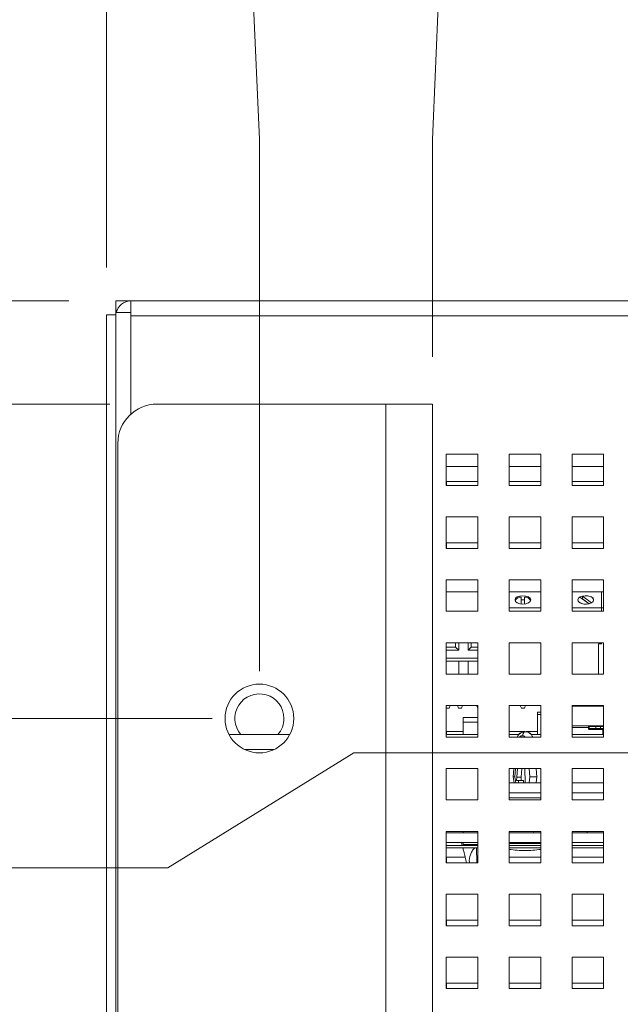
# Paper-space layout '2' of a CAD drawing. Header units: inches. Extents: x 1 to 109, y 1 to 85.
# Tile 8 of 134: x 45.94 to 49.12, y 24.32 to 29.54. Entities that reach past the tile are written whole.
import ezdxf

# ---------------------------------------------------------------- set-up
doc = ezdxf.new("R2010")
doc.units = ezdxf.units.IN
doc.header["$MEASUREMENT"] = 0
doc.styles.add('SLDTEXTSTYLE0', font='GOTHIC.TTF', dxfattribs={"width": 0.913})
doc.dimstyles.new('SLDDIMSTYLE0', dxfattribs={"dimtxt": 0.625, "dimasz": 0.65, "dimexe": 0, "dimexo": 0.0625, "dimgap": 0.15625, "dimtad": 0, "dimtih": 1, "dimtoh": 1, "dimdec": 0, "dimlfac": 1.2, "dimrnd": 1e-09, "dimzin": 12, "dimdsep": 46, "dimtxsty": 'SLDTEXTSTYLE0', "dimblk1": 'NONE', "dimblk2": 'NONE', "dimsah": 1, "dimcen": 0.09, "dimadec": 0, "dimazin": 3, "dimtfac": 1, "dimtdec": 0, "dimtofl": 0, "dimtmove": 0, "dimatfit": 3, "dimldrblk": 'NONE', "dimfxl": 1, "dimfrac": 2, "dimtolj": 1, "dimtzin": 12, "dimarcsym": 0})
doc.dimstyles.new('SLDDIMSTYLE1', dxfattribs={"dimtxt": 0.625, "dimasz": 0.65, "dimexe": 0, "dimexo": 0.0625, "dimgap": 0.15625, "dimtad": 0, "dimtih": 1, "dimtoh": 1, "dimlfac": 1.2, "dimrnd": 1e-09, "dimzin": 12, "dimdsep": 46, "dimtxsty": 'SLDTEXTSTYLE0', "dimblk1": 'NONE', "dimblk2": 'NONE', "dimsah": 1, "dimcen": 0.09, "dimadec": 0, "dimazin": 3, "dimtfac": 1, "dimtofl": 0, "dimtmove": 0, "dimatfit": 3, "dimldrblk": 'NONE', "dimfxl": 1, "dimfrac": 2, "dimtolj": 1, "dimtzin": 12, "dimarcsym": 0})
doc.dimstyles.new('SLDDIMSTYLE3', dxfattribs={"dimtxt": 0.625, "dimasz": 0.65, "dimexe": 0, "dimexo": 0.0625, "dimgap": 0.15625, "dimtad": 0, "dimtih": 1, "dimtoh": 1, "dimlfac": 1.2, "dimrnd": 1e-09, "dimzin": 4, "dimdsep": 46, "dimtxsty": 'SLDTEXTSTYLE0', "dimblk1": 'NONE', "dimblk2": 'NONE', "dimsah": 1, "dimcen": 0.09, "dimadec": 0, "dimazin": 1, "dimtfac": 1, "dimtofl": 0, "dimtmove": 0, "dimatfit": 3, "dimldrblk": 'NONE', "dimfxl": 1, "dimfrac": 2, "dimtolj": 1, "dimtzin": 12, "dimarcsym": 0})

# ---------------------------------------------------------------- blocks, each defined once
blk = doc.blocks.new('_D_39')
at = {"color": 1, "linetype": 'Continuous', "lineweight": 0, "ltscale": 5}
for p, q in [((46.3952, 29.8883), (46.3952, 30.8725)), ((46.3952, 29.8883), (46.3952, 28.904)), ((46.3952, 28.904), (46.3952, 28.2256))]:
    blk.add_line(p, q, dxfattribs=at)
at = {"color": 1, "linetype": 'Continuous', "lineweight": 0, "ltscale": 5, "insert": (46.093, 30.8725), "char_height": 0.625, "attachment_point": 1, "rotation": 90, "style": 'SLDTEXTSTYLE0'}
blk.add_mtext('0', dxfattribs=at)
blk = doc.blocks.new('_NONE')
blk = doc.blocks.new('_D_40')
at = {"color": 1, "linetype": 'Continuous', "lineweight": 0, "ltscale": 5}
for p, q in [((47.1623, 29.8883), (47.1623, 30.8725)), ((47.1623, 29.8883), (47.2051, 28.904)), ((47.2051, 28.904), (47.2051, 26.0854))]:
    blk.add_line(p, q, dxfattribs=at)
at = {"color": 1, "linetype": 'Continuous', "lineweight": 0, "ltscale": 5, "char_height": 0.625, "attachment_point": 1, "rotation": 90, "style": 'SLDTEXTSTYLE0'}
for s, insert in [('.97', (46.8601, 32.304)), ('3 X ', (46.8601, 30.8725))]:
    blk.add_mtext(s, dxfattribs=dict(at, insert=insert))
blk = doc.blocks.new('_D_41')
at = {"color": 1, "linetype": 'Continuous', "lineweight": 0, "ltscale": 5}
for p, q in [((48.1644, 29.8883), (48.1644, 30.8725)), ((48.1644, 29.8883), (48.1217, 28.904)), ((48.1217, 28.904), (48.1217, 27.7521))]:
    blk.add_line(p, q, dxfattribs=at)
at = {"color": 1, "linetype": 'Continuous', "lineweight": 0, "ltscale": 5, "insert": (47.8622, 30.8725), "char_height": 0.625, "attachment_point": 1, "rotation": 90, "style": 'SLDTEXTSTYLE0'}
blk.add_mtext('2.07', dxfattribs=at)
blk = doc.blocks.new('_D_42')
at = {"color": 1, "linetype": 'Continuous', "lineweight": 0, "ltscale": 5}
blk.add_line((50.2784, 25.9996), (50.2784, 30.8725), dxfattribs=at)
at = {"color": 1, "linetype": 'Continuous', "lineweight": 0, "ltscale": 5, "insert": (49.9761, 30.8725), "char_height": 0.625, "attachment_point": 1, "rotation": 90, "style": 'SLDTEXTSTYLE0'}
blk.add_mtext('4.66', dxfattribs=at)
blk = doc.blocks.new('_D_43')
at = {"color": 1, "linetype": 'Continuous', "lineweight": 0, "ltscale": 5}
for p, q in [((62.1573, 29.8883), (62.1573, 30.8725)), ((62.1573, 29.8883), (62.4351, 28.904)), ((62.4351, 28.904), (62.4351, 27.7521))]:
    blk.add_line(p, q, dxfattribs=at)
at = {"color": 1, "linetype": 'Continuous', "lineweight": 0, "ltscale": 5, "insert": (61.8551, 30.8725), "char_height": 0.625, "attachment_point": 1, "rotation": 90, "style": 'SLDTEXTSTYLE0'}
blk.add_mtext('19.25', dxfattribs=at)
blk = doc.blocks.new('_D_44')
at = {"color": 1, "linetype": 'Continuous', "lineweight": 0, "ltscale": 5}
for p, q in [((63.1594, 29.8883), (63.1594, 30.8725)), ((63.1594, 29.8883), (63.3517, 28.904)), ((63.3517, 28.904), (63.3517, 26.0854))]:
    blk.add_line(p, q, dxfattribs=at)
at = {"color": 1, "linetype": 'Continuous', "lineweight": 0, "ltscale": 5, "char_height": 0.625, "attachment_point": 1, "rotation": 90, "style": 'SLDTEXTSTYLE0'}
for s, insert in [('20.35', (62.8572, 32.304)), ('3 X ', (62.8572, 30.8725))]:
    blk.add_mtext(s, dxfattribs=dict(at, insert=insert))
blk = doc.blocks.new('_D_45')
at = {"color": 1, "linetype": 'Continuous', "lineweight": 0, "ltscale": 5}
blk.add_line((64.1616, 28.2256), (64.1616, 30.8725), dxfattribs=at)
for centre, start, end in [((64.225, 32.0756), 63.4349, 116.5651), ((64.225, 31.9818), 243.4349, 296.5651)]:
    blk.add_arc(centre, 1.1093, start, end, dxfattribs=at)
at = {"color": 1, "linetype": 'Continuous', "lineweight": 0, "ltscale": 5, "insert": (63.9228, 30.9897), "char_height": 0.625, "attachment_point": 1, "rotation": 90, "style": 'SLDTEXTSTYLE0'}
blk.add_mtext('21.32', dxfattribs=at)
blk = doc.blocks.new('_D_50')
at = {"color": 1, "linetype": 'Continuous', "lineweight": 0, "ltscale": 5}
for p, q in [((46.7204, 25.0433), (47.7046, 25.6535)), ((47.7046, 25.6535), (50.0284, 25.6535)), ((46.7204, 25.0433), (43.1445, 25.0433))]:
    blk.add_line(p, q, dxfattribs=at)
at = {"color": 1, "linetype": 'Continuous', "lineweight": 0, "ltscale": 5, "insert": (40.5586, 25.3455), "char_height": 0.625, "attachment_point": 1, "style": 'SLDTEXTSTYLE0'}
blk.add_mtext('13.20', dxfattribs=at)
blk = doc.blocks.new('_D_51')
at = {"color": 1, "linetype": 'Continuous', "lineweight": 0, "ltscale": 5}
for p, q in [((44.1287, 25.9742), (43.1445, 25.9742)), ((44.1287, 25.9742), (45.113, 25.8354)), ((45.113, 25.8354), (46.9551, 25.8354))]:
    blk.add_line(p, q, dxfattribs=at)
at = {"color": 1, "linetype": 'Continuous', "lineweight": 0, "ltscale": 5, "char_height": 0.625, "attachment_point": 1, "style": 'SLDTEXTSTYLE0'}
for s, insert in [('2 X ', (39.1271, 26.2764)), ('13.42', (40.5586, 26.2764))]:
    blk.add_mtext(s, dxfattribs=dict(at, insert=insert))
blk = doc.blocks.new('_D_52')
at = {"color": 1, "linetype": 'Continuous', "lineweight": 0, "ltscale": 5}
for p, q in [((44.1287, 27.0475), (45.113, 27.5021)), ((45.113, 27.5021), (46.4134, 27.5021)), ((44.1287, 27.0475), (43.1445, 27.0475))]:
    blk.add_line(p, q, dxfattribs=at)
at = {"color": 1, "linetype": 'Continuous', "lineweight": 0, "ltscale": 5, "char_height": 0.625, "attachment_point": 1, "style": 'SLDTEXTSTYLE0'}
for s, insert in [('2 X ', (39.1271, 27.3497)), ('15.42', (40.5586, 27.3497))]:
    blk.add_mtext(s, dxfattribs=dict(at, insert=insert))
blk = doc.blocks.new('_D_53')
at = {"color": 1, "linetype": 'Continuous', "lineweight": 0, "ltscale": 5}
blk.add_line((46.1951, 28.0496), (43.1445, 28.0496), dxfattribs=at)
at = {"color": 1, "linetype": 'Continuous', "lineweight": 0, "ltscale": 5, "insert": (40.5586, 28.3518), "char_height": 0.625, "attachment_point": 1, "style": 'SLDTEXTSTYLE0'}
blk.add_mtext('16.08', dxfattribs=at)

psp = doc.layouts.new('2')

# ---------------------------------------------------------------- linework, layer by layer
at = {"color": 7, "linetype": 'Continuous', "lineweight": 15, "ltscale": 5}
for p, q in [((47.0734, 28.0496), (46.4451, 28.0496)), ((46.4451, 28.0496), (46.4451, 27.9998)), ((46.524, 27.9871), (46.524, 28.0493)), ((46.524, 28.0493), (64.0328, 28.0493)), ((47.0734, 28.0493), (47.0734, 28.0496)), ((47.0735, 28.0496), (47.0734, 28.0496)), ((47.0735, 28.0496), (47.0735, 28.0493)), ((47.0735, 28.0496), (47.0984, 28.0496)), ((47.0984, 28.0493), (47.0984, 28.0496)), ((47.0984, 28.0496), (63.4581, 28.0496)), ((46.3952, 27.9756), (46.3952, 14.7704)), ((46.3952, 27.9756), (46.4451, 27.9756)), ((46.4507, 27.9998), (46.4451, 27.9998)), ((46.4451, 27.9998), (46.4451, 27.9871)), ((46.4451, 27.9871), (46.4451, 14.7579)), ((46.4451, 27.9871), (46.524, 27.9871)), ((46.524, 27.9871), (46.524, 27.9704)), ((64.0328, 27.9704), (46.524, 27.9704)), ((46.6634, 27.5021), (47.8742, 27.5021)), ((47.8742, 15.0021), (47.8742, 27.5021)), ((47.8742, 27.5021), (48.1217, 27.5021)), ((48.1217, 27.5021), (48.1217, 15.0021)), ((46.4551, 27.2938), (46.4551, 15.2104)), ((48.1951, 27.2371), (48.1951, 27.0704)), ((48.3617, 27.2371), (48.1951, 27.2371)), ((48.3617, 27.0704), (48.3617, 27.2371)), ((48.6951, 27.2371), (48.5284, 27.2371)), ((48.5284, 27.2371), (48.5284, 27.0704)), ((48.6951, 27.0704), (48.6951, 27.2371)), ((49.0284, 27.2371), (48.8617, 27.2371)), ((48.8617, 27.2371), (48.8617, 27.0704)), ((49.0284, 27.0704), (49.0284, 27.2371)), ((48.3617, 27.0915), (48.1951, 27.0915)), ((48.1952, 27.0915), (48.1952, 27.0704)), ((48.6951, 27.0915), (48.5284, 27.0915)), ((48.5286, 27.0915), (48.5286, 27.0704)), ((49.0284, 27.0915), (48.8617, 27.0915)), ((48.8619, 27.0915), (48.8619, 27.0704)), ((48.1951, 27.0704), (48.3617, 27.0704)), ((48.5284, 27.0704), (48.6951, 27.0704)), ((48.8617, 27.0704), (49.0284, 27.0704)), ((48.3617, 26.9038), (48.1951, 26.9038)), ((48.1951, 26.9038), (48.1951, 26.7371)), ((48.3617, 26.7371), (48.3617, 26.9038)), ((48.6951, 26.9038), (48.5284, 26.9038)), ((48.5284, 26.9038), (48.5284, 26.7371)), ((48.6951, 26.7371), (48.6951, 26.9038)), ((48.8617, 26.9038), (48.8617, 26.7371)), ((49.0284, 26.9038), (48.8617, 26.9038)), ((49.0284, 26.7371), (49.0284, 26.9038)), ((48.1951, 26.7371), (48.3617, 26.7371)), ((48.1952, 26.7663), (48.1952, 26.7371)), ((48.3617, 26.7663), (48.1952, 26.7663)), ((48.5284, 26.7371), (48.6951, 26.7371)), ((48.5286, 26.7663), (48.5286, 26.7371)), ((48.6951, 26.7663), (48.5286, 26.7663)), ((48.8617, 26.7371), (49.0284, 26.7371)), ((48.8619, 26.7663), (48.8619, 26.7371)), ((49.0284, 26.7663), (48.8619, 26.7663)), ((48.3617, 26.5704), (48.1951, 26.5704)), ((48.1951, 26.5704), (48.1951, 26.4038)), ((48.3617, 26.4038), (48.3617, 26.5704)), ((48.6951, 26.5704), (48.5284, 26.5704)), ((48.5284, 26.5704), (48.5284, 26.4038)), ((48.6951, 26.4038), (48.6951, 26.5704)), ((48.8617, 26.5704), (48.8617, 26.4038)), ((49.0284, 26.5704), (48.8617, 26.5704)), ((49.0284, 26.4038), (49.0284, 26.5704)), ((48.1951, 26.5065), (48.3617, 26.5065)), ((48.6951, 26.5065), (48.5284, 26.5065)), ((48.5922, 26.4788), (48.5922, 26.4418)), ((48.6089, 26.4418), (48.6089, 26.4788)), ((49.0172, 26.5065), (48.8617, 26.5065)), ((48.9031, 26.479), (48.9511, 26.4434)), ((48.9166, 26.4702), (48.9154, 26.4699)), ((48.9166, 26.4702), (48.9166, 26.4843)), ((48.9646, 26.4486), (48.9166, 26.4843)), ((48.9524, 26.4437), (48.9166, 26.4702)), ((49.0172, 26.4211), (49.0172, 26.5065)), ((49.0284, 26.5065), (49.0172, 26.5065)), ((48.6951, 26.4211), (48.5284, 26.4211)), ((49.0172, 26.4211), (48.8617, 26.4211)), ((49.0172, 26.4038), (49.0172, 26.4211)), ((49.0284, 26.4211), (49.0172, 26.4211)), ((48.1951, 26.4038), (48.3617, 26.4038)), ((48.5284, 26.4038), (48.6951, 26.4038)), ((48.8617, 26.4038), (49.0284, 26.4038)), ((48.3617, 26.2371), (48.1951, 26.2371)), ((48.1951, 26.2371), (48.1951, 26.0704)), ((48.2442, 26.2129), (48.1951, 26.2129)), ((48.2442, 26.2371), (48.2442, 26.2129)), ((48.2609, 26.1976), (48.2442, 26.2129)), ((48.2609, 26.2371), (48.2609, 26.1976)), ((48.3109, 26.1976), (48.3109, 26.2371)), ((48.3109, 26.1976), (48.3275, 26.2129)), ((48.3275, 26.2129), (48.3275, 26.2371)), ((48.3617, 26.2129), (48.3275, 26.2129)), ((48.3617, 26.0704), (48.3617, 26.2371)), ((48.6951, 26.2371), (48.5284, 26.2371)), ((48.5284, 26.2371), (48.5284, 26.0704)), ((48.6951, 26.0704), (48.6951, 26.2371)), ((48.8617, 26.2371), (48.8617, 26.0704)), ((49.0284, 26.2371), (48.8617, 26.2371)), ((49.0005, 26.2313), (49.0172, 26.2313)), ((49.0005, 26.0704), (49.0005, 26.2313)), ((49.0172, 26.2313), (49.0172, 26.2371)), ((49.0284, 26.0704), (49.0284, 26.2371)), ((48.2609, 26.1976), (48.1951, 26.1976)), ((48.1951, 26.1543), (48.3617, 26.1543)), ((48.3617, 26.1976), (48.3109, 26.1976)), ((48.1951, 26.1398), (48.2609, 26.1398)), ((48.2609, 26.1398), (48.3109, 26.1398)), ((48.2609, 26.0704), (48.2609, 26.1398)), ((48.3109, 26.1398), (48.3617, 26.1398)), ((48.3109, 26.0704), (48.3109, 26.1398)), ((48.1951, 26.0704), (48.3617, 26.0704)), ((48.5284, 26.0704), (48.6951, 26.0704)), ((48.8617, 26.0704), (49.0284, 26.0704)), ((48.3617, 25.9038), (48.1951, 25.9038)), ((48.1951, 25.9038), (48.1951, 25.7371)), ((48.1951, 25.8898), (48.2104, 25.8898)), ((48.2104, 25.8898), (48.216, 25.9038)), ((48.2593, 25.8898), (48.2537, 25.9038)), ((48.2751, 25.8898), (48.2593, 25.8898)), ((48.2807, 25.9038), (48.2751, 25.8898)), ((48.3557, 25.9038), (48.3613, 25.8898)), ((48.3613, 25.8898), (48.3617, 25.8898)), ((48.3617, 25.7371), (48.3617, 25.9038)), ((48.6951, 25.9038), (48.5284, 25.9038)), ((48.5284, 25.9038), (48.5284, 25.7371)), ((48.5926, 25.8898), (48.5871, 25.9038)), ((48.6085, 25.8898), (48.5926, 25.8898)), ((48.614, 25.9038), (48.6085, 25.8898)), ((48.6951, 25.7371), (48.6951, 25.9038)), ((48.8617, 25.9038), (48.8617, 25.7371)), ((49.0284, 25.9038), (48.8617, 25.9038)), ((49.0284, 25.9006), (48.8617, 25.9006)), ((49.0284, 25.7371), (49.0284, 25.9038)), ((48.3617, 25.8413), (48.2852, 25.8413)), ((48.2852, 25.8163), (48.2852, 25.8413)), ((48.6786, 25.8683), (48.6951, 25.8683)), ((48.6786, 25.8683), (48.6786, 25.8558)), ((48.6951, 25.8558), (48.6786, 25.8558)), ((48.6786, 25.8558), (48.6786, 25.7499)), ((48.2852, 25.7499), (48.2852, 25.8163)), ((48.8617, 25.7962), (48.9486, 25.7962)), ((48.9482, 25.7831), (48.9482, 25.788)), ((48.9515, 25.788), (48.9482, 25.788)), ((48.9482, 25.7831), (48.9515, 25.7831)), ((48.9486, 25.7962), (48.9896, 25.7962)), ((48.9515, 25.788), (48.9515, 25.7831)), ((48.9863, 25.7929), (48.9863, 25.7831)), ((48.9896, 25.7962), (49.0094, 25.7962)), ((49.0094, 25.7962), (49.0242, 25.7962)), ((49.0126, 25.7831), (49.0126, 25.7929)), ((47.0443, 25.7499), (47.3658, 25.7499)), ((48.1951, 25.7499), (48.3617, 25.7499)), ((48.1951, 25.7371), (48.3617, 25.7371)), ((48.2852, 25.7663), (48.1952, 25.7663)), ((48.1952, 25.7663), (48.1952, 25.7499)), ((48.5284, 25.7499), (48.5796, 25.7499)), ((48.5284, 25.7371), (48.6951, 25.7371)), ((48.6114, 25.7663), (48.5286, 25.7663)), ((48.5286, 25.7663), (48.5286, 25.7499)), ((48.5984, 25.7442), (48.5978, 25.7442)), ((48.6106, 25.7644), (48.6126, 25.7648)), ((48.6112, 25.7644), (48.6122, 25.7646)), ((48.6786, 25.7663), (48.6182, 25.7663)), ((48.6441, 25.7499), (48.6951, 25.7499)), ((48.8617, 25.7499), (49.0284, 25.7499)), ((48.8617, 25.7371), (49.0284, 25.7371)), ((48.9548, 25.7765), (48.9548, 25.7798)), ((48.9548, 25.7798), (49.0242, 25.7798)), ((49.0242, 25.7765), (48.9548, 25.7765)), ((49.0242, 25.7765), (49.0242, 25.7798)), ((49.0242, 25.7798), (49.0284, 25.7798)), ((48.3617, 25.5704), (48.1951, 25.5704)), ((48.1951, 25.5704), (48.1951, 25.4038)), ((48.3617, 25.4038), (48.3617, 25.5704)), ((48.6951, 25.5704), (48.5284, 25.5704)), ((48.5284, 25.5704), (48.5284, 25.4038)), ((48.5525, 25.5704), (48.5494, 25.5247)), ((48.5495, 25.5256), (48.5536, 25.4943)), ((48.5586, 25.5262), (48.5615, 25.5704)), ((48.5627, 25.4943), (48.5586, 25.5262)), ((48.5676, 25.5075), (48.5678, 25.5239)), ((48.5678, 25.5239), (48.5715, 25.5704)), ((48.591, 25.5239), (48.5678, 25.5239)), ((48.5947, 25.5704), (48.591, 25.5239)), ((48.591, 25.5239), (48.5912, 25.5075)), ((48.6123, 25.4943), (48.6116, 25.5704)), ((48.6377, 25.5262), (48.6336, 25.4943)), ((48.6348, 25.5704), (48.6377, 25.5262)), ((48.6702, 25.4943), (48.6743, 25.5256)), ((48.6743, 25.5247), (48.6713, 25.5704)), ((48.6951, 25.4038), (48.6951, 25.5704)), ((48.8617, 25.5704), (48.8617, 25.4038)), ((49.0284, 25.5704), (48.8617, 25.5704)), ((49.0284, 25.4038), (49.0284, 25.5704)), ((48.6951, 25.4943), (48.5284, 25.4943)), ((48.5912, 25.5075), (48.5676, 25.5075)), ((48.577, 25.4943), (48.5771, 25.5075)), ((48.5912, 25.5075), (48.6033, 25.5075)), ((48.6033, 25.5075), (48.6034, 25.4943)), ((49.0284, 25.4943), (48.8617, 25.4943)), ((48.9263, 25.4952), (48.9263, 25.4943)), ((48.9303, 25.4952), (48.9263, 25.4952)), ((48.9444, 25.4952), (48.9303, 25.4952)), ((48.9303, 25.4952), (48.9303, 25.4943)), ((48.9444, 25.4952), (48.9444, 25.4943)), ((48.961, 25.4952), (48.961, 25.4943)), ((48.9706, 25.4952), (48.9629, 25.4952)), ((48.9706, 25.4952), (48.9706, 25.4943)), ((48.9717, 25.4952), (48.9706, 25.4952)), ((48.9717, 25.4952), (48.9717, 25.4943)), ((49.001, 25.4952), (48.9717, 25.4952)), ((49.0104, 25.4952), (49.001, 25.4952)), ((49.001, 25.4952), (49.001, 25.4943)), ((49.0104, 25.4952), (49.0104, 25.4943)), ((49.0151, 25.4952), (49.0104, 25.4952)), ((49.0151, 25.4952), (49.0151, 25.4943)), ((49.0284, 25.4952), (49.0151, 25.4952)), ((48.6951, 25.4418), (48.5284, 25.4418)), ((49.0284, 25.4418), (48.8617, 25.4418)), ((48.1951, 25.4038), (48.3617, 25.4038)), ((48.5821, 25.4156), (48.5284, 25.4156)), ((48.5284, 25.4038), (48.6951, 25.4038)), ((48.6951, 25.4156), (48.5821, 25.4156)), ((48.8617, 25.4038), (49.0284, 25.4038)), ((48.3617, 25.2371), (48.1951, 25.2371)), ((48.1951, 25.2371), (48.1951, 25.0704)), ((48.3617, 25.2286), (48.1951, 25.2286)), ((48.2852, 25.2286), (48.2852, 25.2371)), ((48.3617, 25.0704), (48.3617, 25.2371)), ((48.6951, 25.2371), (48.5284, 25.2371)), ((48.5284, 25.2371), (48.5284, 25.0704)), ((48.6951, 25.2286), (48.5284, 25.2286)), ((48.6586, 25.2286), (48.6564, 25.2371)), ((48.6586, 25.2286), (48.6571, 25.2371)), ((48.6951, 25.0704), (48.6951, 25.2371)), ((48.8617, 25.2371), (48.8617, 25.0704)), ((49.0284, 25.2371), (48.8617, 25.2371)), ((49.0284, 25.2286), (48.8617, 25.2286)), ((48.9419, 25.2371), (48.9419, 25.2286)), ((49.0284, 25.0704), (49.0284, 25.2371)), ((48.3617, 25.1788), (48.1951, 25.1788)), ((48.3617, 25.1621), (48.1951, 25.1621)), ((48.2752, 25.1788), (48.2794, 25.1621)), ((48.2852, 25.1787), (48.2852, 25.1675)), ((48.2852, 25.1675), (48.3617, 25.1675)), ((48.6951, 25.1788), (48.5284, 25.1788)), ((48.6951, 25.1724), (48.5284, 25.1724)), ((48.6951, 25.1621), (48.5284, 25.1621)), ((49.0284, 25.1788), (48.8617, 25.1788)), ((49.0284, 25.1621), (48.8617, 25.1621)), ((48.3617, 25.1496), (48.1951, 25.1496)), ((48.6951, 25.1496), (48.5284, 25.1496)), ((49.0284, 25.1496), (48.8617, 25.1496)), ((48.1951, 25.0704), (48.3617, 25.0704)), ((48.295, 25.0996), (48.1952, 25.0996)), ((48.1952, 25.0996), (48.1952, 25.0704)), ((48.3165, 25.0823), (48.3171, 25.0739)), ((48.3171, 25.0739), (48.3172, 25.0704)), ((48.5284, 25.0704), (48.6951, 25.0704)), ((48.6951, 25.0996), (48.5286, 25.0996)), ((48.5286, 25.0996), (48.5286, 25.0704)), ((48.8617, 25.0704), (49.0284, 25.0704)), ((49.0284, 25.0996), (48.8619, 25.0996)), ((48.8619, 25.0996), (48.8619, 25.0704)), ((48.3617, 24.9038), (48.1951, 24.9038)), ((48.1951, 24.9038), (48.1951, 24.7371)), ((48.3617, 24.7371), (48.3617, 24.9038)), ((48.6951, 24.9038), (48.5284, 24.9038)), ((48.5284, 24.9038), (48.5284, 24.7371)), ((48.6951, 24.7371), (48.6951, 24.9038)), ((48.8617, 24.9038), (48.8617, 24.7371)), ((49.0284, 24.9038), (48.8617, 24.9038)), ((49.0284, 24.7371), (49.0284, 24.9038)), ((48.3617, 24.7663), (48.1952, 24.7663)), ((48.1952, 24.7663), (48.1952, 24.7371)), ((48.6951, 24.7663), (48.5286, 24.7663)), ((48.5286, 24.7663), (48.5286, 24.7371)), ((49.0284, 24.7663), (48.8619, 24.7663)), ((48.8619, 24.7663), (48.8619, 24.7371)), ((48.1951, 24.7371), (48.3617, 24.7371)), ((48.5284, 24.7371), (48.6951, 24.7371)), ((48.8617, 24.7371), (49.0284, 24.7371)), ((48.3617, 24.5704), (48.1951, 24.5704)), ((48.1951, 24.5704), (48.1951, 24.4038)), ((48.3617, 24.4038), (48.3617, 24.5704)), ((48.6951, 24.5704), (48.5284, 24.5704)), ((48.5284, 24.5704), (48.5284, 24.4038)), ((48.6951, 24.4038), (48.6951, 24.5704)), ((49.0284, 24.5704), (48.8617, 24.5704)), ((48.8617, 24.5704), (48.8617, 24.4038)), ((49.0284, 24.4038), (49.0284, 24.5704)), ((48.3617, 24.4329), (48.1952, 24.4329)), ((48.1952, 24.4329), (48.1952, 24.4038)), ((48.6951, 24.4329), (48.5286, 24.4329)), ((48.5286, 24.4329), (48.5286, 24.4038)), ((49.0284, 24.4329), (48.8619, 24.4329)), ((48.8619, 24.4329), (48.8619, 24.4038)), ((48.1951, 24.4038), (48.3617, 24.4038)), ((48.5284, 24.4038), (48.6951, 24.4038)), ((48.8617, 24.4038), (49.0284, 24.4038))]:
    psp.add_line(p, q, dxfattribs=at)
at = {"color": 8, "linetype": 'Continuous', "lineweight": 15, "ltscale": 5}
for p, q in [((46.524, 27.9704), (46.524, 27.4486)), ((48.1951, 27.1704), (48.3617, 27.1704)), ((48.5284, 27.1704), (48.6951, 27.1704)), ((48.8617, 27.1704), (49.0284, 27.1704)), ((48.2852, 25.8163), (48.3617, 25.8163)), ((48.9482, 25.788), (48.8617, 25.788)), ((48.9515, 25.7831), (48.9863, 25.7831)), ((48.9863, 25.7929), (48.9518, 25.7929)), ((49.0126, 25.7929), (48.9863, 25.7929)), ((48.9863, 25.7831), (49.0126, 25.7831)), ((49.0245, 25.7929), (49.0126, 25.7929)), ((49.0126, 25.7831), (49.0292, 25.7831)), ((49.0242, 25.7499), (49.0242, 25.7765)), ((49.0284, 25.7765), (49.0242, 25.7765)), ((47.2833, 25.671), (47.1268, 25.671)), ((48.3562, 25.0704), (48.3554, 25.1496))]:
    psp.add_line(p, q, dxfattribs=at)
at = {"color": 7, "linetype": 'Continuous', "lineweight": 15, "ltscale": 5, "flags": 128}
for points in [[(48.6005, 26.4863), (48.6165, 26.4846), (48.63, 26.4797), (48.639, 26.4724), (48.6422, 26.4638), (48.639, 26.4552), (48.63, 26.4479), (48.6165, 26.4431), (48.6005, 26.4413), (48.5846, 26.4431), (48.5711, 26.4479), (48.562, 26.4552), (48.5589, 26.4638), (48.562, 26.4724), (48.5711, 26.4797), (48.5846, 26.4846), (48.6005, 26.4863)], [(48.9339, 26.4863), (48.9498, 26.4846), (48.9633, 26.4797), (48.9724, 26.4724), (48.9755, 26.4638), (48.9724, 26.4552), (48.9633, 26.4479), (48.9498, 26.4431), (48.9339, 26.4413), (48.9179, 26.4431), (48.9044, 26.4479), (48.8954, 26.4552), (48.8922, 26.4638), (48.8954, 26.4724), (48.9044, 26.4797), (48.9179, 26.4846), (48.9339, 26.4863)], [(48.9511, 26.4434), (48.9374, 26.4414), (48.9233, 26.4421), (48.9103, 26.4453), (48.9002, 26.4506), (48.8939, 26.4575), (48.8923, 26.4651), (48.8955, 26.4725), (48.9031, 26.479)], [(48.9166, 26.4843), (48.9304, 26.4862), (48.9445, 26.4855), (48.9574, 26.4824), (48.9676, 26.477), (48.9738, 26.4701), (48.9755, 26.4625), (48.9723, 26.4551), (48.9646, 26.4486)]]:
    psp.add_lwpolyline(points, dxfattribs=at)
at = {"color": 7, "linetype": 'Continuous', "lineweight": 15, "ltscale": 25}
psp.add_circle((47.2051, 25.8354), 0.1821, dxfattribs=at)
for centre, radius, start, end in [((46.524, 27.9704), 0.0789, 90, 167.8077), ((46.6634, 27.2938), 0.2083, 90, 180), ((48.5905, 26.4435), 0.0354, 87.2475, 151.5901), ((48.6005, 26.3886), 0.0766, 83.7555, 96.2445), ((48.6106, 26.4435), 0.0354, 28.4099, 92.7525), ((47.2049, 25.8358), 0.13, 0, 221.3193), ((47.2049, 25.8358), 0.13, 318.6807, 0), ((48.9486, 25.7929), 0.00327, 359.8637, 89.8631), ((48.983, 25.7831), 0.00328, 270, 0), ((48.9896, 25.7929), 0.00328, 90, 180), ((49.0094, 25.7929), 0.00328, 0, 90), ((49.0159, 25.7831), 0.00328, 180, 270), ((49.0158, 25.7937), 0.0087, 354.6396, 16.4896), ((48.6149, 25.7589), 0.6234, 262.0261, 269.7267), ((48.6089, 25.7589), 0.6234, 270.2733, 277.943)]:
    psp.add_arc(centre, radius, start, end, dxfattribs=at)
at = {"color": 7, "linetype": 'Continuous', "lineweight": 15, "ltscale": 5}
for points, knots in [([(48.9482, 25.788), (48.9482, 25.7884), (48.9482, 25.7894), (48.9483, 25.7907), (48.9483, 25.792), (48.9483, 25.7931), (48.9483, 25.7941), (48.9484, 25.795), (48.9484, 25.7956), (48.9485, 25.7961), (48.9485, 25.7961), (48.9486, 25.7962)], [0, 0, 0, 0, 0.1057254, 0.2145133, 0.3202233, 0.4289948, 0.5346461, 0.643353, 0.7489448, 0.8575819, 1, 1, 1, 1]), ([(48.9482, 25.7831), (48.9483, 25.7826), (48.9484, 25.7814), (48.9491, 25.7795), (48.9506, 25.7778), (48.9526, 25.7767), (48.9541, 25.7766), (48.9548, 25.7765)], [0, 0, 0, 0, 0.140671, 0.355328, 0.570155, 0.785079, 1, 1, 1, 1]), ([(48.9518, 25.7929), (48.9518, 25.7929), (48.9517, 25.7928), (48.9516, 25.7922), (48.9516, 25.7911), (48.9515, 25.7896), (48.9515, 25.7885), (48.9515, 25.788)], [0, 0, 0, 0, 0.140317, 0.351566, 0.565292, 0.781779, 1, 1, 1, 1]), ([(48.9548, 25.7798), (48.9544, 25.7798), (48.9537, 25.7799), (48.9527, 25.7804), (48.952, 25.7813), (48.9516, 25.7822), (48.9515, 25.7828), (48.9515, 25.7831)], [0, 0, 0, 0, 0.215197, 0.43025, 0.645028, 0.859493, 1, 1, 1, 1]), ([(49.0242, 25.7962), (49.0246, 25.7962), (49.0255, 25.7961), (49.0269, 25.7957), (49.0278, 25.7954), (49.0283, 25.795), (49.0284, 25.795)], [0, 0, 0, 0, 0.307121, 0.623138, 0.930656, 1, 1, 1, 1]), ([(48.6116, 25.7653), (48.6063, 25.7647), (48.5958, 25.7636), (48.5827, 25.7549), (48.5746, 25.7454), (48.5727, 25.739), (48.5722, 25.7371)], [0, 0, 0, 0, 0.30307, 0.604985, 0.886241, 1, 1, 1, 1]), ([(48.6048, 25.764), (48.6017, 25.7636), (48.5932, 25.7625), (48.5839, 25.7571), (48.5796, 25.7513), (48.5786, 25.7499)], [0, 0, 0, 0, 0.305097, 0.829981, 1, 1, 1, 1]), ([(48.5832, 25.7371), (48.5834, 25.7374), (48.584, 25.7382), (48.5851, 25.7392), (48.5868, 25.7407), (48.5887, 25.7419), (48.5907, 25.7428), (48.5924, 25.7434), (48.5941, 25.7439), (48.596, 25.7442), (48.5972, 25.7442), (48.5978, 25.7442)], [0, 0, 0, 0, 0.068243, 0.168438, 0.265112, 0.461746, 0.56194, 0.669053, 0.777081, 0.888031, 1, 1, 1, 1]), ([(48.6131, 25.7371), (48.6128, 25.7374), (48.6123, 25.7382), (48.6112, 25.7392), (48.6099, 25.7403), (48.6085, 25.7413), (48.6071, 25.7421), (48.6055, 25.7428), (48.6039, 25.7434), (48.6021, 25.7439), (48.6003, 25.7442), (48.5991, 25.7442), (48.5984, 25.7442)], [0, 0, 0, 0, 0.068239, 0.168415, 0.26551, 0.363285, 0.461845, 0.562021, 0.669113, 0.777122, 0.888052, 1, 1, 1, 1]), ([(48.6452, 25.7499), (48.6441, 25.7513), (48.6399, 25.7571), (48.6284, 25.7634), (48.6175, 25.7646), (48.6121, 25.7653)], [0, 0, 0, 0, 0.138758, 0.566667, 1, 1, 1, 1]), ([(48.6516, 25.7371), (48.6511, 25.7389), (48.6492, 25.7454), (48.6412, 25.7548), (48.6281, 25.7636), (48.6175, 25.7647), (48.6122, 25.7653)], [0, 0, 0, 0, 0.112139, 0.3927, 0.695196, 1, 1, 1, 1]), ([(48.5496, 25.5256), (48.5496, 25.5256), (48.5496, 25.5256), (48.55, 25.5257), (48.5509, 25.5258), (48.5521, 25.5258), (48.5534, 25.5259), (48.5551, 25.526), (48.5567, 25.5261), (48.5581, 25.5262), (48.5586, 25.5262)], [0, 0, 0, 0, 0.083071, 0.227063, 0.372206, 0.518777, 0.666528, 0.749601, 0.91631, 1, 1, 1, 1]), ([(48.6742, 25.5256), (48.6742, 25.5256), (48.6743, 25.5255), (48.6737, 25.5255), (48.6725, 25.5255), (48.6705, 25.5255), (48.6681, 25.5255), (48.665, 25.5255), (48.6613, 25.5256), (48.6577, 25.5257), (48.6543, 25.5258), (48.6507, 25.5258), (48.6475, 25.5259), (48.644, 25.526), (48.6409, 25.5261), (48.6385, 25.5262), (48.6377, 25.5262)], [0, 0, 0, 0, 0.070804, 0.125945, 0.231797, 0.330119, 0.385386, 0.491485, 0.590031, 0.654412, 0.719307, 0.78484, 0.850901, 0.888044, 0.962581, 1, 1, 1, 1]), ([(48.961, 25.4952), (48.9607, 25.4952), (48.9601, 25.4952), (48.9554, 25.4952), (48.9499, 25.4952), (48.9462, 25.4952), (48.9444, 25.4952)], [0, 0, 0, 0, 0.279141, 0.558654, 0.779059, 1, 1, 1, 1]), ([(48.2825, 25.1496), (48.284, 25.1436), (48.288, 25.1274), (48.2948, 25.1011), (48.2996, 25.0807), (48.3021, 25.0704)], [0, 0, 0, 0, 0.228042, 0.612676, 1, 1, 1, 1]), ([(48.3165, 25.0823), (48.3185, 25.0963), (48.3216, 25.1175), (48.3347, 25.1383), (48.3426, 25.1468), (48.3464, 25.1492), (48.347, 25.1496)], [0, 0, 0, 0, 0.5520655, 0.8323852, 0.9728911, 1, 1, 1, 1])]:
    psp.add_open_spline(points, degree=3, knots=knots, dxfattribs=at)
at = {"color": 8, "linetype": 'Continuous', "lineweight": 15, "ltscale": 5}
for points, knots in [([(49.0284, 25.7907), (49.0281, 25.7911), (49.0275, 25.7919), (49.0261, 25.7927), (49.025, 25.7928), (49.0245, 25.7929)], [0, 0, 0, 0, 0.311132, 0.657045, 1, 1, 1, 1]), ([(48.5978, 25.7442), (48.5992, 25.7487), (48.6019, 25.7575), (48.6066, 25.7642), (48.6096, 25.7643), (48.6106, 25.7644)], [0, 0, 0, 0, 0.399879, 0.799292, 1, 1, 1, 1]), ([(48.5984, 25.7442), (48.5998, 25.7487), (48.6025, 25.7575), (48.6072, 25.7642), (48.6102, 25.7643), (48.6112, 25.7644)], [0, 0, 0, 0, 0.399879, 0.799292, 1, 1, 1, 1])]:
    psp.add_open_spline(points, degree=3, knots=knots, dxfattribs=at)

# ---------------------------------------------------------------- dimensions: what is measured, and where the dimension line sits
at = {"color": 1, "linetype": 'Continuous', "lineweight": 0, "ltscale": 5}
for feature_location, offset, dtype, origin, text, picture, middle in [((63.3517, 25.8354), (-0.1923, 5.0371), 1, (46.3952, 27.9756), '3 X <>', '_D_44', (63.1594, 32.8812)), ((47.2051, 25.8354), (-0.0427, 5.0371), 1, (46.3952, 27.9756), '3 X <>', '_D_40', (47.1623, 32.4194)), ((64.1616, 27.9756), (0, 2.897), 1, (46.3952, 27.9756), '(<>)', '_D_45', (64.1616, 32.0287)), ((46.6634, 27.5021), (-3.5189, -0.4546), 0, (45.5492, 14.6501), '2 X <>', '_D_52', (41.1358, 27.0475)), ((47.2051, 25.8354), (-4.0606, 0.1387), 0, (45.5492, 14.6501), '2 X <>', '_D_51', (41.1358, 25.9742))]:
    dim = psp.add_ordinate_dim(feature_location=feature_location, offset=offset, dtype=dtype, origin=origin, text=text, dimstyle='SLDDIMSTYLE1', dxfattribs=at)
    dim.commit()
    dim.dimension.update_dxf_attribs({"geometry": picture, "text_midpoint": middle})
for feature_location, offset, dtype, origin, dimstyle, picture, middle in [((62.4351, 27.5021), (-0.2777, 3.3705), 1, (46.3952, 27.9756), 'SLDDIMSTYLE1', '_D_43', (62.1573, 32.1655)), ((48.1217, 27.5021), (0.0427, 3.3705), 1, (46.3952, 27.9756), 'SLDDIMSTYLE1', '_D_41', (48.1644, 31.9346)), ((50.2784, 25.7496), (0, 5.1229), 1, (46.3952, 27.9756), 'SLDDIMSTYLE1', '_D_42', (50.2784, 31.9346)), ((46.3952180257, 27.9755853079), (0, 2.8969601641), 1, (46.3952180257, 27.9755853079), 'SLDDIMSTYLE0', '_D_39', (46.3952180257, 31.3573545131)), ((46.4451, 28.0496), (-3.3006, 0), 0, (45.5492, 14.6501), 'SLDDIMSTYLE1', '_D_53', (41.8515, 28.0496)), ((50.2784, 25.6535), (-7.1339, -0.6102), 0, (45.5492, 14.6501), 'SLDDIMSTYLE3', '_D_50', (41.8515, 25.0433))]:
    dim = psp.add_ordinate_dim(feature_location=feature_location, offset=offset, dtype=dtype, origin=origin, dimstyle=dimstyle, dxfattribs=at)
    dim.commit()
    dim.dimension.update_dxf_attribs({"geometry": picture, "text_midpoint": middle})

doc.saveas('drawing.dxf')
